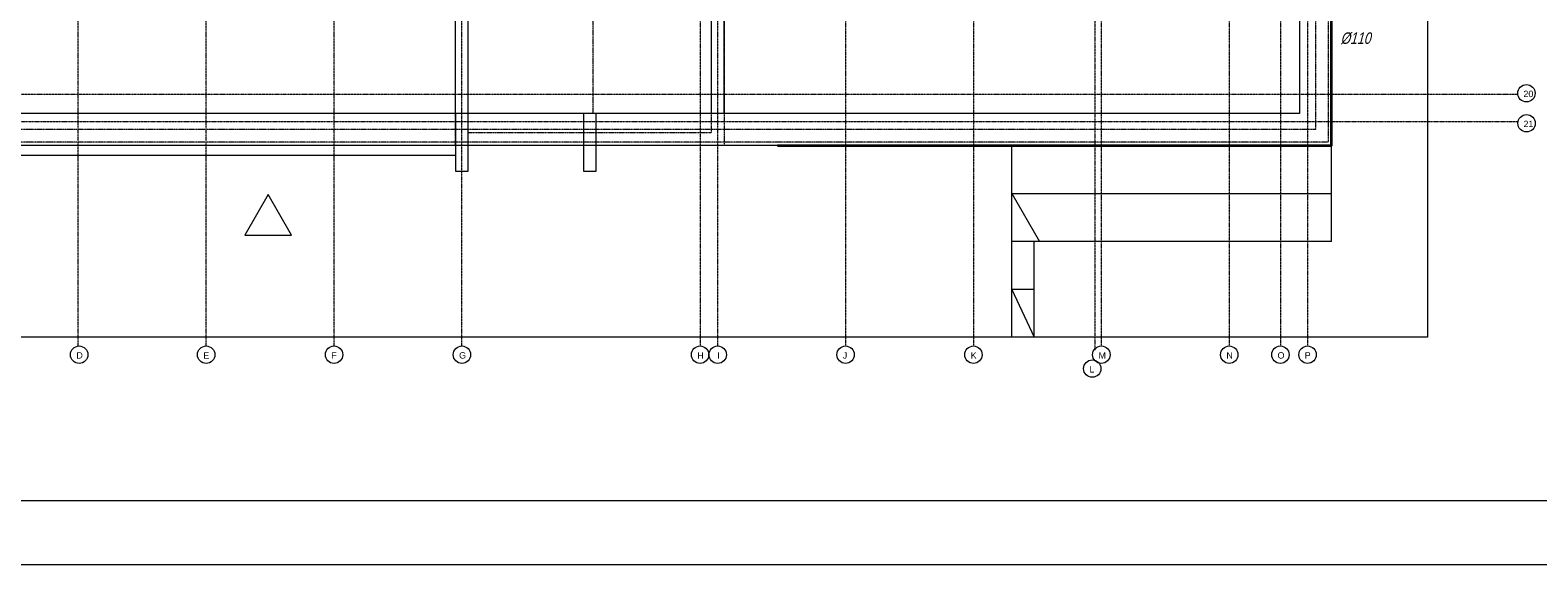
# Model space of a CAD drawing. Header units: millimetres. Extents: x 49908 to 79848, y -11883 to -3092.
# Tile 168 of 222: x 75925 to 78283, y -11883 to -11046. Entities that reach past the tile are written whole.
import ezdxf

# ---------------------------------------------------------------- set-up
doc = ezdxf.new("R2010")
doc.units = ezdxf.units.MM
doc.linetypes.add('0.5_0.5', pattern=[10, 5, -5])
doc.linetypes.add('DASHDOT', pattern=[1, 0.5, -0.25, 0, -0.25])
doc.layers.get('0').update_dxf_attribs({"color": 9, "lineweight": 9})
for name, color, linetype, lineweight in [('A_CIENKA', 9, 'Continuous', 9), ('A_HATCH', 9, 'Continuous', 9), ('A_OSIE', 9, 'DASHDOT', 9), ('A_WIDOK', 9, 'Continuous', 9), ('S_Kanalizacja', 6, 'Continuous', 35), ('\x9dciany', 9, 'Continuous', 9)]:
    doc.layers.add(name, color=color, linetype=linetype, lineweight=lineweight)
doc.layers.add('A_WYMIAR', color=9, linetype='Continuous', lineweight=5, transparency=0.2)
doc.layers.add('S_Opis - kanalizacja', color=3, linetype='Continuous')
doc.styles.add('Arial', font='arial.ttf')
doc.styles.add('ROMANS', font='romanpl.shx', dxfattribs={"bigfont": 'romanbigpl.shx'})

msp = doc.modelspace()

# ---------------------------------------------------------------- linework, layer by layer
for p, q in [((77460.4, -11376.7), (77460.4, -11226.7)), ((77960.4, -11376.7), (77960.4, -11226.7)), ((77460.4, -11301.7), (77960.4, -11301.7)), ((77460.4, -11301.7), (77503.7, -11376.7)), ((77960.4, -11376.7), (77460.4, -11376.7)), ((77460.4, -11526.7), (77460.4, -11376.7)), ((77495.4, -11526.7), (77495.4, -11376.7)), ((77495.4, -11451.7), (77460.4, -11451.7)), ((77460.4, -11451.7), (77495.4, -11526.7))]:
    msp.add_line(p, q)
at = {"layer": 'A_CIENKA'}
for p, q in [((76590.4, -11176.6), (76590.4, -9236.7)), ((76610.4, -11176.6), (76610.4, -9236.7)), ((76990.4, -9236.7), (76990.4, -11176.6)), ((77010.4, -11176.6), (77010.4, -9236.7)), ((78110.4, -11526.7), (75261.5, -11526.7))]:
    msp.add_line(p, q, dxfattribs=at)
at = {"layer": 'A_CIENKA', "linetype": '0.5_0.5', "ltscale": 0.02}
msp.add_line((76805.4, -11176.6), (76805.4, -9236.7), dxfattribs=at)
at = {"layer": 'A_CIENKA', "linetype": '0.5_0.5'}
msp.add_line((77010.4, -10016.7), (77010.4, -11176.6), dxfattribs=at)
at = {"layer": 'A_CIENKA', "color": 7, "true_color": 0xffffff}
msp.add_lwpolyline([(73817.6, -7682.2), (79757.6, -7682.2), (79757.6, -11882.6), (73817.6, -11882.6), (73817.6, -7682.2)], dxfattribs=at)
at = {"layer": 'A_CIENKA', "color": 2}
msp.add_lwpolyline([(74072.2, -7782.2), (79657.6, -7782.2), (79657.6, -11782.6), (74072.2, -11782.6)], close=True, dxfattribs=at)
at = {"layer": 'A_CIENKA', "ltscale": 0.2}
msp.add_lwpolyline([(77210.4, -8806.7), (77960.4, -8806.7), (77960.4, -11226.7), (75590.4, -11226.7), (75590.4, -8806.7), (77210.4, -8806.7)], dxfattribs=at)
msp.add_lwpolyline([(75640.5, -8856.8), (77910.3, -8856.8), (77910.3, -11176.6), (75640.5, -11176.6)], close=True, dxfattribs=at)
at = {"layer": 'A_CIENKA'}
msp.add_lwpolyline([(75575.4, -9226.7), (75575.4, -11241.7), (76590.4, -11241.7)], dxfattribs=at)
msp.add_lwpolyline([(76297.5, -11303.5), (76260.9, -11366.9), (76334.1, -11366.9)], close=True, dxfattribs=at)
at = {"layer": 'A_HATCH'}
msp.add_line((78110.4, -10006.7), (78110.4, -11526.7), dxfattribs=at)
at = {"layer": 'A_OSIE', "ltscale": 0.3, "transparency": 33554559}
for p, q in [((76000.4, -11540.3), (76000.4, -8493)), ((76200.4, -11540.3), (76200.4, -8493)), ((76400.4, -11540.3), (76400.4, -8493)), ((76600.4, -11540.3), (76600.4, -8493)), ((76972.9, -8493), (76972.9, -11540.3)), ((77000.4, -11540.3), (77000.4, -8493)), ((77200.4, -8493), (77200.4, -11540.3)), ((77400.4, -8493), (77400.4, -11540.3)), ((77590.4, -8488.8), (77590.4, -11546.7)), ((77600.4, -8493), (77600.4, -11540.3)), ((77800.4, -8493), (77800.4, -11540.3)), ((77880.4, -8493), (77880.4, -11540.3)), ((77922.9, -8493), (77922.9, -11540.3)), ((78251.7, -11146.7), (75350.8, -11146.7)), ((75350.8, -11189.2), (78252.1, -11189.2))]:
    msp.add_line(p, q, dxfattribs=at)
at = {"layer": 'A_WIDOK', "linetype": '0.5_0.5'}
msp.add_line((76590.4, -11226.7), (75590.4, -11226.7), dxfattribs=at)
at = {"layer": 'A_WIDOK', "linetype": '0.5_0.5', "ltscale": 0.02}
for points in [[(75595.5, -8811.8), (77955.3, -8811.8), (77955.3, -11221.6), (75595.5, -11221.6)], [(75615.5, -8831.8), (77935.3, -8831.8), (77935.3, -11201.6), (75615.5, -11201.6)], [(76590.4, -9516.7), (77010.4, -9516.7), (77010.4, -11226.7), (76590.4, -11226.7)], [(76610.4, -9536.7), (76990.4, -9536.7), (76990.4, -11206.7), (76610.4, -11206.7)]]:
    msp.add_lwpolyline(points, close=True, dxfattribs=at)
at = {"layer": 'A_WYMIAR'}
for centre in [(78265.3, -11145), (78265.4, -11192), (76001.8, -11553.9), (76200.4, -11553.9), (76400.4, -11553.9), (76600.4, -11553.9), (76972.9, -11553.9), (77000.4, -11553.9), (77200.4, -11553.9), (77400.4, -11553.9), (77600.4, -11553.9), (77800.4, -11553.9), (77880.4, -11553.9), (77922.9, -11553.9), (77586.2, -11575.7)]:
    msp.add_circle(centre, 13.6, dxfattribs=at)
at = {"layer": 'S_Kanalizacja'}
msp.add_lwpolyline([(77093.8, -11226.7), (77960.4, -11226.7), (77960.4, -10679.1)], dxfattribs=at)
at = {"layer": '\x9dciany'}
msp.add_line((77960.4, -10416.7), (77960.4, -11226.7), dxfattribs=at)
for points in [[(76610.4, -11266.7), (76610.4, -11176.7), (76590.4, -11176.7), (76590.4, -11266.7)], [(76810.4, -11266.7), (76810.4, -11176.7), (76790.4, -11176.7), (76790.4, -11266.7)]]:
    msp.add_lwpolyline(points, close=True, dxfattribs=at)

# ---------------------------------------------------------------- texts
at = {"layer": 'A_WYMIAR', "char_height": 10, "attachment_point": 1, "style": 'Arial'}
for s, insert in [('20', (78260.5, -11141)), ('21', (78260.6, -11188)), (' D', (75993.6, -11550)), (' E', (76192.1, -11550)), (' F', (76392.1, -11550)), (' G', (76592.1, -11550)), (' H', (76964.6, -11550)), ('  I', (76992.1, -11550)), (' J', (77192.1, -11550)), (' K', (77392.1, -11550)), (' M', (77592.1, -11550)), (' N', (77792.1, -11550)), (' O', (77872.1, -11550)), (' P', (77914.6, -11550)), (' L', (77578, -11571.8))]:
    msp.add_mtext_dynamic_manual_height_columns(s, width=473.698, gutter_width=1.25, heights=[0], dxfattribs=dict(at, insert=insert))
at = {"layer": 'S_Opis - kanalizacja', "color": 2, "lineweight": 18, "style": 'ROMANS', "oblique": 15, "width": 0.8}
msp.add_text('%%C110', height=18, dxfattribs=at).set_placement((77974.3, -11067.8))

doc.saveas('drawing.dxf')
